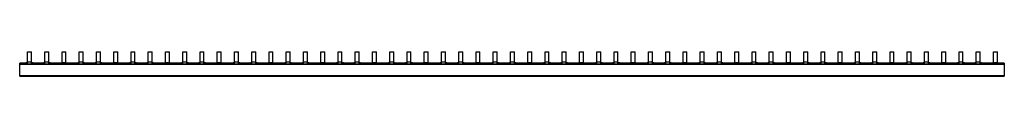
# Model space of a CAD drawing. Header units: millimetres. Extents: x 140 to 1156, y 888 to 913.
import ezdxf

# ---------------------------------------------------------------- set-up
doc = ezdxf.new("R2010")
doc.units = ezdxf.units.MM
doc.header["$LTSCALE"] = 117.883218
doc.layers.get('0').update_dxf_attribs({"linetype": 'CONTINUOUS'})

msp = doc.modelspace()

# ---------------------------------------------------------------- linework, layer by layer
at = {"color": 7, "linetype": 'Continuous'}
for p, q in [((148.3, 901.3), (148.3, 913.4)), ((148.3, 913.4), (152.3, 913.4)), ((152.3, 901.3), (152.3, 913.4)), ((166.1, 901.3), (166.1, 913.4)), ((166.1, 913.4), (170.1, 913.4)), ((170.1, 901.3), (170.1, 913.4)), ((183.9, 901.7), (183.9, 913.4)), ((183.9, 913.4), (187.9, 913.4)), ((187.9, 901.7), (187.9, 913.4)), ((201.7, 901.3), (201.7, 913.4)), ((201.7, 913.4), (205.7, 913.4)), ((205.7, 901.3), (205.7, 913.4)), ((219.5, 901.3), (219.5, 913.4)), ((219.5, 913.4), (223.5, 913.4)), ((223.5, 901.3), (223.5, 913.4)), ((237.3, 901.7), (237.3, 913.4)), ((237.3, 913.4), (241.3, 913.4)), ((241.3, 901.7), (241.3, 913.4)), ((255.1, 901.3), (255.1, 913.4)), ((255.1, 913.4), (259.1, 913.4)), ((259.1, 901.3), (259.1, 913.4)), ((272.9, 901.3), (272.9, 913.4)), ((272.9, 913.4), (276.9, 913.4)), ((276.9, 901.3), (276.9, 913.4)), ((290.7, 901.7), (290.7, 913.4)), ((290.7, 913.4), (294.7, 913.4)), ((294.7, 901.7), (294.7, 913.4)), ((308.5, 901.3), (308.5, 913.4)), ((308.5, 913.4), (312.5, 913.4)), ((312.5, 901.3), (312.5, 913.4)), ((326.3, 901.3), (326.3, 913.4)), ((326.3, 913.4), (330.3, 913.4)), ((330.3, 901.3), (330.3, 913.4)), ((344.1, 901.7), (344.1, 913.4)), ((344.1, 913.4), (348.1, 913.4)), ((348.1, 901.7), (348.1, 913.4)), ((361.9, 901.3), (361.9, 913.4)), ((361.9, 913.4), (365.9, 913.4)), ((365.9, 901.3), (365.9, 913.4)), ((379.7, 901.3), (379.7, 913.4)), ((379.7, 913.4), (383.7, 913.4)), ((383.7, 901.3), (383.7, 913.4)), ((397.5, 901.7), (397.5, 913.4)), ((397.5, 913.4), (401.5, 913.4)), ((401.5, 901.7), (401.5, 913.4)), ((415.3, 901.3), (415.3, 913.4)), ((415.3, 913.4), (419.3, 913.4)), ((419.3, 901.3), (419.3, 913.4)), ((433.1, 901.3), (433.1, 913.4)), ((433.1, 913.4), (437.1, 913.4)), ((437.1, 901.3), (437.1, 913.4)), ((450.9, 901.7), (450.9, 913.4)), ((450.9, 913.4), (454.9, 913.4)), ((454.9, 901.7), (454.9, 913.4)), ((468.7, 901.3), (468.7, 913.4)), ((468.7, 913.4), (472.7, 913.4)), ((472.7, 901.3), (472.7, 913.4)), ((486.5, 901.3), (486.5, 913.4)), ((486.5, 913.4), (490.5, 913.4)), ((490.5, 901.3), (490.5, 913.4)), ((504.3, 901.7), (504.3, 913.4)), ((504.3, 913.4), (508.3, 913.4)), ((508.3, 901.7), (508.3, 913.4)), ((522.1, 901.3), (522.1, 913.4)), ((522.1, 913.4), (526.1, 913.4)), ((526.1, 901.3), (526.1, 913.4)), ((539.9, 901.3), (539.9, 913.4)), ((539.9, 913.4), (543.9, 913.4)), ((543.9, 901.3), (543.9, 913.4)), ((557.7, 901.7), (557.7, 913.4)), ((557.7, 913.4), (561.7, 913.4)), ((561.7, 901.7), (561.7, 913.4)), ((575.5, 901.3), (575.5, 913.4)), ((575.5, 913.4), (579.5, 913.4)), ((579.5, 901.3), (579.5, 913.4)), ((593.3, 901.3), (593.3, 913.4)), ((593.3, 913.4), (597.3, 913.4)), ((597.3, 901.3), (597.3, 913.4)), ((611.1, 901.7), (611.1, 913.4)), ((611.1, 913.4), (615.1, 913.4)), ((615.1, 901.7), (615.1, 913.4)), ((628.9, 901.3), (628.9, 913.4)), ((628.9, 913.4), (632.9, 913.4)), ((632.9, 901.3), (632.9, 913.4)), ((646.7, 901.3), (646.7, 913.4)), ((646.7, 913.4), (650.7, 913.4)), ((650.7, 901.3), (650.7, 913.4)), ((664.5, 901.7), (664.5, 913.4)), ((664.5, 913.4), (668.5, 913.4)), ((668.5, 901.7), (668.5, 913.4)), ((682.3, 901.3), (682.3, 913.4)), ((682.3, 913.4), (686.3, 913.4)), ((686.3, 901.3), (686.3, 913.4)), ((700.1, 913.4), (704.1, 913.4)), ((700.1, 901.3), (700.1, 913.4)), ((704.1, 901.3), (704.1, 913.4)), ((717.9, 913.4), (721.9, 913.4)), ((717.9, 901.7), (717.9, 913.4)), ((721.9, 901.7), (721.9, 913.4)), ((735.7, 913.4), (739.7, 913.4)), ((735.7, 901.3), (735.7, 913.4)), ((739.7, 901.3), (739.7, 913.4)), ((753.5, 913.4), (757.5, 913.4)), ((753.5, 901.3), (753.5, 913.4)), ((757.5, 901.3), (757.5, 913.4)), ((771.3, 913.4), (775.3, 913.4)), ((771.3, 901.7), (771.3, 913.4)), ((775.3, 901.7), (775.3, 913.4)), ((789.1, 913.4), (793.1, 913.4)), ((789.1, 901.3), (789.1, 913.4)), ((793.1, 901.3), (793.1, 913.4)), ((806.9, 913.4), (810.9, 913.4)), ((806.9, 901.3), (806.9, 913.4)), ((810.9, 901.3), (810.9, 913.4)), ((824.7, 913.4), (828.7, 913.4)), ((824.7, 901.7), (824.7, 913.4)), ((828.7, 901.7), (828.7, 913.4)), ((842.5, 913.4), (846.5, 913.4)), ((842.5, 901.3), (842.5, 913.4)), ((846.5, 901.3), (846.5, 913.4)), ((860.3, 913.4), (864.3, 913.4)), ((860.3, 901.3), (860.3, 913.4)), ((864.3, 901.3), (864.3, 913.4)), ((878.1, 913.4), (882.1, 913.4)), ((878.1, 901.7), (878.1, 913.4)), ((882.1, 901.7), (882.1, 913.4)), ((895.9, 913.4), (899.9, 913.4)), ((895.9, 901.3), (895.9, 913.4)), ((899.9, 901.3), (899.9, 913.4)), ((913.7, 913.4), (917.7, 913.4)), ((913.7, 901.3), (913.7, 913.4)), ((917.7, 901.3), (917.7, 913.4)), ((931.5, 913.4), (935.5, 913.4)), ((931.5, 901.7), (931.5, 913.4)), ((935.5, 901.7), (935.5, 913.4)), ((949.3, 913.4), (953.3, 913.4)), ((949.3, 901.3), (949.3, 913.4)), ((953.3, 901.3), (953.3, 913.4)), ((967.1, 913.4), (971.1, 913.4)), ((967.1, 901.3), (967.1, 913.4)), ((971.1, 901.3), (971.1, 913.4)), ((984.9, 913.4), (988.9, 913.4)), ((984.9, 901.7), (984.9, 913.4)), ((988.9, 901.7), (988.9, 913.4)), ((1002.7, 913.4), (1006.7, 913.4)), ((1002.7, 901.3), (1002.7, 913.4)), ((1006.7, 901.3), (1006.7, 913.4)), ((1020.5, 913.4), (1024.5, 913.4)), ((1020.5, 901.3), (1020.5, 913.4)), ((1024.5, 901.3), (1024.5, 913.4)), ((1038.3, 913.4), (1042.3, 913.4)), ((1038.3, 901.7), (1038.3, 913.4)), ((1042.3, 901.7), (1042.3, 913.4)), ((1056.1, 913.4), (1060.1, 913.4)), ((1056.1, 901.3), (1056.1, 913.4)), ((1060.1, 901.3), (1060.1, 913.4)), ((1073.9, 913.4), (1077.9, 913.4)), ((1073.9, 901.3), (1073.9, 913.4)), ((1077.9, 901.3), (1077.9, 913.4)), ((1091.7, 913.4), (1095.7, 913.4)), ((1091.7, 901.7), (1091.7, 913.4)), ((1095.7, 901.7), (1095.7, 913.4)), ((1109.5, 913.4), (1113.5, 913.4)), ((1109.5, 901.3), (1109.5, 913.4)), ((1113.5, 901.3), (1113.5, 913.4)), ((1127.3, 913.4), (1131.3, 913.4)), ((1127.3, 901.3), (1127.3, 913.4)), ((1131.3, 901.3), (1131.3, 913.4)), ((1145.1, 913.4), (1149.1, 913.4)), ((1145.1, 901.7), (1145.1, 913.4)), ((1149.1, 901.7), (1149.1, 913.4)), ((140.2, 888.4), (140.2, 901.9)), ((140.2, 901.9), (146.8, 901.9)), ((146.8, 901.7), (140.2, 901.7)), ((140.2, 900.9), (1156.2, 900.9)), ((140.2, 900.6), (1156.2, 900.6)), ((146.8, 900.9), (146.8, 902.3)), ((146.8, 902.3), (148.3, 902.3)), ((148.3, 901.3), (146.8, 901.3)), ((152.3, 902.9), (148.3, 902.9)), ((152.3, 902.3), (153.8, 902.3)), ((153.8, 901.3), (152.3, 901.3)), ((153.8, 902.3), (153.8, 900.9)), ((153.8, 901.9), (164.6, 901.9)), ((164.6, 901.7), (153.8, 901.7)), ((164.6, 900.9), (164.6, 902.3)), ((164.6, 902.3), (166.1, 902.3)), ((166.1, 901.3), (164.6, 901.3)), ((170.1, 902.9), (166.1, 902.9)), ((170.1, 902.3), (171.6, 902.3)), ((171.6, 901.3), (170.1, 901.3)), ((171.6, 902.3), (171.6, 900.9)), ((171.6, 901.9), (182.4, 901.9)), ((182.4, 901.7), (171.6, 901.7)), ((182.4, 900.9), (182.4, 902)), ((182.4, 902), (183.9, 902)), ((183.9, 901.7), (182.4, 901.7)), ((182.4, 900.9), (189.4, 900.9)), ((187.9, 902.2), (183.9, 902.2)), ((187.9, 902), (189.4, 902)), ((189.4, 901.7), (187.9, 901.7)), ((189.4, 902), (189.4, 900.9)), ((189.4, 901.9), (200.2, 901.9)), ((200.2, 901.7), (189.4, 901.7)), ((200.2, 900.9), (200.2, 902.3)), ((200.2, 902.3), (201.7, 902.3)), ((201.7, 901.3), (200.2, 901.3)), ((205.7, 902.9), (201.7, 902.9)), ((205.7, 902.3), (207.2, 902.3)), ((207.2, 901.3), (205.7, 901.3)), ((207.2, 902.3), (207.2, 900.9)), ((207.2, 901.9), (218, 901.9)), ((218, 901.7), (207.2, 901.7)), ((218, 900.9), (218, 902.3)), ((218, 902.3), (219.5, 902.3)), ((219.5, 901.3), (218, 901.3)), ((223.5, 902.9), (219.5, 902.9)), ((223.5, 902.3), (225, 902.3)), ((225, 901.3), (223.5, 901.3)), ((225, 902.3), (225, 900.9)), ((225, 901.9), (235.8, 901.9)), ((235.8, 901.7), (225, 901.7)), ((235.8, 900.9), (235.8, 902)), ((235.8, 902), (237.3, 902)), ((237.3, 901.7), (235.8, 901.7)), ((235.8, 900.9), (242.8, 900.9)), ((241.3, 902.2), (237.3, 902.2)), ((241.3, 902), (242.8, 902)), ((242.8, 901.7), (241.3, 901.7)), ((242.8, 902), (242.8, 900.9)), ((242.8, 901.9), (253.6, 901.9)), ((253.6, 901.7), (242.8, 901.7)), ((253.6, 900.9), (253.6, 902.3)), ((253.6, 902.3), (255.1, 902.3)), ((255.1, 901.3), (253.6, 901.3)), ((259.1, 902.9), (255.1, 902.9)), ((259.1, 902.3), (260.6, 902.3)), ((260.6, 901.3), (259.1, 901.3)), ((260.6, 902.3), (260.6, 900.9)), ((260.6, 901.9), (271.4, 901.9)), ((271.4, 901.7), (260.6, 901.7)), ((271.4, 900.9), (271.4, 902.3)), ((271.4, 902.3), (272.9, 902.3)), ((272.9, 901.3), (271.4, 901.3)), ((276.9, 902.9), (272.9, 902.9)), ((276.9, 902.3), (278.4, 902.3)), ((278.4, 901.3), (276.9, 901.3)), ((278.4, 902.3), (278.4, 900.9)), ((278.4, 901.9), (289.2, 901.9)), ((289.2, 901.7), (278.4, 901.7)), ((289.2, 900.9), (289.2, 902)), ((289.2, 902), (290.7, 902)), ((290.7, 901.7), (289.2, 901.7)), ((289.2, 900.9), (296.2, 900.9)), ((294.7, 902.2), (290.7, 902.2)), ((294.7, 902), (296.2, 902)), ((296.2, 901.7), (294.7, 901.7)), ((296.2, 902), (296.2, 900.9)), ((296.2, 901.9), (307, 901.9)), ((307, 901.7), (296.2, 901.7)), ((307, 900.9), (307, 902.3)), ((307, 902.3), (308.5, 902.3)), ((308.5, 901.3), (307, 901.3)), ((312.5, 902.9), (308.5, 902.9)), ((312.5, 902.3), (314, 902.3)), ((314, 901.3), (312.5, 901.3)), ((314, 902.3), (314, 900.9)), ((314, 901.9), (324.8, 901.9)), ((324.8, 901.7), (314, 901.7)), ((324.8, 900.9), (324.8, 902.3)), ((324.8, 902.3), (326.3, 902.3)), ((326.3, 901.3), (324.8, 901.3)), ((330.3, 902.9), (326.3, 902.9)), ((330.3, 902.3), (331.8, 902.3)), ((331.8, 901.3), (330.3, 901.3)), ((331.8, 902.3), (331.8, 900.9)), ((331.8, 901.9), (342.6, 901.9)), ((342.6, 901.7), (331.8, 901.7)), ((342.6, 900.9), (342.6, 902)), ((342.6, 902), (344.1, 902)), ((344.1, 901.7), (342.6, 901.7)), ((342.6, 900.9), (349.6, 900.9)), ((348.1, 902.2), (344.1, 902.2)), ((348.1, 902), (349.6, 902)), ((349.6, 901.7), (348.1, 901.7)), ((349.6, 902), (349.6, 900.9)), ((349.6, 901.9), (360.4, 901.9)), ((360.4, 901.7), (349.6, 901.7)), ((360.4, 900.9), (360.4, 902.3)), ((360.4, 902.3), (361.9, 902.3)), ((361.9, 901.3), (360.4, 901.3)), ((365.9, 902.9), (361.9, 902.9)), ((365.9, 902.3), (367.4, 902.3)), ((367.4, 901.3), (365.9, 901.3)), ((367.4, 902.3), (367.4, 900.9)), ((367.4, 901.9), (378.2, 901.9)), ((378.2, 901.7), (367.4, 901.7)), ((378.2, 900.9), (378.2, 902.3)), ((378.2, 902.3), (379.7, 902.3)), ((379.7, 901.3), (378.2, 901.3)), ((383.7, 902.9), (379.7, 902.9)), ((383.7, 902.3), (385.2, 902.3)), ((385.2, 901.3), (383.7, 901.3)), ((385.2, 902.3), (385.2, 900.9)), ((385.2, 901.9), (396, 901.9)), ((396, 901.7), (385.2, 901.7)), ((396, 900.9), (396, 902)), ((396, 902), (397.5, 902)), ((397.5, 901.7), (396, 901.7)), ((396, 900.9), (403, 900.9)), ((401.5, 902.2), (397.5, 902.2)), ((401.5, 902), (403, 902)), ((403, 901.7), (401.5, 901.7)), ((403, 902), (403, 900.9)), ((403, 901.9), (413.8, 901.9)), ((413.8, 901.7), (403, 901.7)), ((413.8, 900.9), (413.8, 902.3)), ((413.8, 902.3), (415.3, 902.3)), ((415.3, 901.3), (413.8, 901.3)), ((419.3, 902.9), (415.3, 902.9)), ((419.3, 902.3), (420.8, 902.3)), ((420.8, 901.3), (419.3, 901.3)), ((420.8, 902.3), (420.8, 900.9)), ((420.8, 901.9), (431.6, 901.9)), ((431.6, 901.7), (420.8, 901.7)), ((431.6, 900.9), (431.6, 902.3)), ((431.6, 902.3), (433.1, 902.3)), ((433.1, 901.3), (431.6, 901.3)), ((437.1, 902.9), (433.1, 902.9)), ((437.1, 902.3), (438.6, 902.3)), ((438.6, 901.3), (437.1, 901.3)), ((438.6, 902.3), (438.6, 900.9)), ((438.6, 901.9), (449.4, 901.9)), ((449.4, 901.7), (438.6, 901.7)), ((449.4, 900.9), (449.4, 902)), ((449.4, 902), (450.9, 902)), ((450.9, 901.7), (449.4, 901.7)), ((449.4, 900.9), (456.4, 900.9)), ((454.9, 902.2), (450.9, 902.2)), ((454.9, 902), (456.4, 902)), ((456.4, 901.7), (454.9, 901.7)), ((456.4, 902), (456.4, 900.9)), ((456.4, 901.9), (467.2, 901.9)), ((467.2, 901.7), (456.4, 901.7)), ((467.2, 900.9), (467.2, 902.3)), ((467.2, 902.3), (468.7, 902.3)), ((468.7, 901.3), (467.2, 901.3)), ((472.7, 902.9), (468.7, 902.9)), ((472.7, 902.3), (474.2, 902.3)), ((474.2, 901.3), (472.7, 901.3)), ((474.2, 902.3), (474.2, 900.9)), ((474.2, 901.9), (485, 901.9)), ((485, 901.7), (474.2, 901.7)), ((485, 900.9), (485, 902.3)), ((485, 902.3), (486.5, 902.3)), ((486.5, 901.3), (485, 901.3)), ((490.5, 902.9), (486.5, 902.9)), ((490.5, 902.3), (492, 902.3)), ((492, 901.3), (490.5, 901.3)), ((492, 902.3), (492, 900.9)), ((492, 901.9), (502.8, 901.9)), ((502.8, 901.7), (492, 901.7)), ((502.8, 900.9), (502.8, 902)), ((502.8, 902), (504.3, 902)), ((504.3, 901.7), (502.8, 901.7)), ((502.8, 900.9), (509.8, 900.9)), ((508.3, 902.2), (504.3, 902.2)), ((508.3, 902), (509.8, 902)), ((509.8, 901.7), (508.3, 901.7)), ((509.8, 902), (509.8, 900.9)), ((509.8, 901.9), (520.6, 901.9)), ((520.6, 901.7), (509.8, 901.7)), ((520.6, 900.9), (520.6, 902.3)), ((520.6, 902.3), (522.1, 902.3)), ((522.1, 901.3), (520.6, 901.3)), ((526.1, 902.9), (522.1, 902.9)), ((526.1, 902.3), (527.6, 902.3)), ((527.6, 901.3), (526.1, 901.3)), ((527.6, 902.3), (527.6, 900.9)), ((527.6, 901.9), (538.4, 901.9)), ((538.4, 901.7), (527.6, 901.7)), ((538.4, 900.9), (538.4, 902.3)), ((538.4, 902.3), (539.9, 902.3)), ((539.9, 901.3), (538.4, 901.3)), ((543.9, 902.9), (539.9, 902.9)), ((543.9, 902.3), (545.4, 902.3)), ((545.4, 901.3), (543.9, 901.3)), ((545.4, 902.3), (545.4, 900.9)), ((545.4, 901.9), (556.2, 901.9)), ((556.2, 901.7), (545.4, 901.7)), ((556.2, 900.9), (556.2, 902)), ((556.2, 902), (557.7, 902)), ((557.7, 901.7), (556.2, 901.7)), ((556.2, 900.9), (563.2, 900.9)), ((561.7, 902.2), (557.7, 902.2)), ((561.7, 902), (563.2, 902)), ((563.2, 901.7), (561.7, 901.7)), ((563.2, 902), (563.2, 900.9)), ((563.2, 901.9), (574, 901.9)), ((574, 901.7), (563.2, 901.7)), ((574, 900.9), (574, 902.3)), ((574, 902.3), (575.5, 902.3)), ((575.5, 901.3), (574, 901.3)), ((579.5, 902.9), (575.5, 902.9)), ((579.5, 902.3), (581, 902.3)), ((581, 901.3), (579.5, 901.3)), ((581, 902.3), (581, 900.9)), ((581, 901.9), (591.8, 901.9)), ((591.8, 901.7), (581, 901.7)), ((591.8, 900.9), (591.8, 902.3)), ((591.8, 902.3), (593.3, 902.3)), ((593.3, 901.3), (591.8, 901.3)), ((597.3, 902.9), (593.3, 902.9)), ((597.3, 902.3), (598.8, 902.3)), ((598.8, 901.3), (597.3, 901.3)), ((598.8, 902.3), (598.8, 900.9)), ((598.8, 901.9), (609.6, 901.9)), ((609.6, 901.7), (598.8, 901.7)), ((609.6, 900.9), (609.6, 902)), ((609.6, 902), (611.1, 902)), ((611.1, 901.7), (609.6, 901.7)), ((609.6, 900.9), (616.6, 900.9)), ((615.1, 902.2), (611.1, 902.2)), ((615.1, 902), (616.6, 902)), ((616.6, 901.7), (615.1, 901.7)), ((616.6, 902), (616.6, 900.9)), ((616.6, 901.9), (627.4, 901.9)), ((627.4, 901.7), (616.6, 901.7)), ((627.4, 900.9), (627.4, 902.3)), ((627.4, 902.3), (628.9, 902.3)), ((628.9, 901.3), (627.4, 901.3)), ((632.9, 902.9), (628.9, 902.9)), ((632.9, 902.3), (634.4, 902.3)), ((634.4, 901.3), (632.9, 901.3)), ((634.4, 902.3), (634.4, 900.9)), ((634.4, 901.9), (645.2, 901.9)), ((645.2, 901.7), (634.4, 901.7)), ((645.2, 900.9), (645.2, 902.3)), ((645.2, 902.3), (646.7, 902.3)), ((646.7, 901.3), (645.2, 901.3)), ((650.7, 902.9), (646.7, 902.9)), ((650.7, 902.3), (652.2, 902.3)), ((652.2, 901.3), (650.7, 901.3)), ((652.2, 902.3), (652.2, 900.9)), ((652.2, 901.9), (663, 901.9)), ((663, 901.7), (652.2, 901.7)), ((663, 902), (664.5, 902)), ((663, 900.9), (663, 902)), ((664.5, 901.7), (663, 901.7)), ((663, 900.9), (670, 900.9)), ((668.5, 902.2), (664.5, 902.2)), ((668.5, 902), (670, 902)), ((670, 901.7), (668.5, 901.7)), ((670, 902), (670, 900.9)), ((670, 901.9), (680.8, 901.9)), ((680.8, 901.7), (670, 901.7)), ((680.8, 902.3), (682.3, 902.3)), ((680.8, 900.9), (680.8, 902.3)), ((682.3, 901.3), (680.8, 901.3)), ((686.3, 902.9), (682.3, 902.9)), ((686.3, 902.3), (687.8, 902.3)), ((687.8, 901.3), (686.3, 901.3)), ((687.8, 902.3), (687.8, 900.9)), ((687.8, 901.9), (698.6, 901.9)), ((698.6, 901.7), (687.8, 901.7)), ((698.6, 902.3), (700.1, 902.3)), ((698.6, 900.9), (698.6, 902.3)), ((700.1, 901.3), (698.6, 901.3)), ((704.1, 902.9), (700.1, 902.9)), ((704.1, 902.3), (705.6, 902.3)), ((705.6, 901.3), (704.1, 901.3)), ((705.6, 902.3), (705.6, 900.9)), ((705.6, 901.9), (716.4, 901.9)), ((716.4, 901.7), (705.6, 901.7)), ((716.4, 902), (717.9, 902)), ((716.4, 900.9), (716.4, 902)), ((717.9, 901.7), (716.4, 901.7)), ((716.4, 900.9), (723.4, 900.9)), ((721.9, 902.2), (717.9, 902.2)), ((721.9, 902), (723.4, 902)), ((723.4, 901.7), (721.9, 901.7)), ((723.4, 902), (723.4, 900.9)), ((723.4, 901.9), (734.2, 901.9)), ((734.2, 901.7), (723.4, 901.7)), ((734.2, 902.3), (735.7, 902.3)), ((734.2, 900.9), (734.2, 902.3)), ((735.7, 901.3), (734.2, 901.3)), ((739.7, 902.9), (735.7, 902.9)), ((739.7, 902.3), (741.2, 902.3)), ((741.2, 901.3), (739.7, 901.3)), ((741.2, 902.3), (741.2, 900.9)), ((741.2, 901.9), (752, 901.9)), ((752, 901.7), (741.2, 901.7)), ((752, 902.3), (753.5, 902.3)), ((752, 900.9), (752, 902.3)), ((753.5, 901.3), (752, 901.3)), ((757.5, 902.9), (753.5, 902.9)), ((757.5, 902.3), (759, 902.3)), ((759, 901.3), (757.5, 901.3)), ((759, 902.3), (759, 900.9)), ((759, 901.9), (769.8, 901.9)), ((769.8, 901.7), (759, 901.7)), ((769.8, 902), (771.3, 902)), ((769.8, 900.9), (769.8, 902)), ((771.3, 901.7), (769.8, 901.7)), ((769.8, 900.9), (776.8, 900.9)), ((775.3, 902.2), (771.3, 902.2)), ((775.3, 902), (776.8, 902)), ((776.8, 901.7), (775.3, 901.7)), ((776.8, 902), (776.8, 900.9)), ((776.8, 901.9), (787.6, 901.9)), ((787.6, 901.7), (776.8, 901.7)), ((787.6, 902.3), (789.1, 902.3)), ((787.6, 900.9), (787.6, 902.3)), ((789.1, 901.3), (787.6, 901.3)), ((793.1, 902.9), (789.1, 902.9)), ((793.1, 902.3), (794.6, 902.3)), ((794.6, 901.3), (793.1, 901.3)), ((794.6, 902.3), (794.6, 900.9)), ((794.6, 901.9), (805.4, 901.9)), ((805.4, 901.7), (794.6, 901.7)), ((805.4, 902.3), (806.9, 902.3)), ((805.4, 900.9), (805.4, 902.3)), ((806.9, 901.3), (805.4, 901.3)), ((810.9, 902.9), (806.9, 902.9)), ((810.9, 902.3), (812.4, 902.3)), ((812.4, 901.3), (810.9, 901.3)), ((812.4, 902.3), (812.4, 900.9)), ((812.4, 901.9), (823.2, 901.9)), ((823.2, 901.7), (812.4, 901.7)), ((823.2, 902), (824.7, 902)), ((823.2, 900.9), (823.2, 902)), ((824.7, 901.7), (823.2, 901.7)), ((823.2, 900.9), (830.2, 900.9)), ((828.7, 902.2), (824.7, 902.2)), ((828.7, 902), (830.2, 902)), ((830.2, 901.7), (828.7, 901.7)), ((830.2, 902), (830.2, 900.9)), ((830.2, 901.9), (841, 901.9)), ((841, 901.7), (830.2, 901.7)), ((841, 902.3), (842.5, 902.3)), ((841, 900.9), (841, 902.3)), ((842.5, 901.3), (841, 901.3)), ((846.5, 902.9), (842.5, 902.9)), ((846.5, 902.3), (848, 902.3)), ((848, 901.3), (846.5, 901.3)), ((848, 902.3), (848, 900.9)), ((848, 901.9), (858.8, 901.9)), ((858.8, 901.7), (848, 901.7)), ((858.8, 902.3), (860.3, 902.3)), ((858.8, 900.9), (858.8, 902.3)), ((860.3, 901.3), (858.8, 901.3)), ((864.3, 902.9), (860.3, 902.9)), ((864.3, 902.3), (865.8, 902.3)), ((865.8, 901.3), (864.3, 901.3)), ((865.8, 902.3), (865.8, 900.9)), ((865.8, 901.9), (876.6, 901.9)), ((876.6, 901.7), (865.8, 901.7)), ((876.6, 902), (878.1, 902)), ((876.6, 900.9), (876.6, 902)), ((878.1, 901.7), (876.6, 901.7)), ((876.6, 900.9), (883.6, 900.9)), ((882.1, 902.2), (878.1, 902.2)), ((882.1, 902), (883.6, 902)), ((883.6, 901.7), (882.1, 901.7)), ((883.6, 902), (883.6, 900.9)), ((883.6, 901.9), (894.4, 901.9)), ((894.4, 901.7), (883.6, 901.7)), ((894.4, 902.3), (895.9, 902.3)), ((894.4, 900.9), (894.4, 902.3)), ((895.9, 901.3), (894.4, 901.3)), ((899.9, 902.9), (895.9, 902.9)), ((899.9, 902.3), (901.4, 902.3)), ((901.4, 901.3), (899.9, 901.3)), ((901.4, 902.3), (901.4, 900.9)), ((901.4, 901.9), (912.2, 901.9)), ((912.2, 901.7), (901.4, 901.7)), ((912.2, 902.3), (913.7, 902.3)), ((912.2, 900.9), (912.2, 902.3)), ((913.7, 901.3), (912.2, 901.3)), ((917.7, 902.9), (913.7, 902.9)), ((917.7, 902.3), (919.2, 902.3)), ((919.2, 901.3), (917.7, 901.3)), ((919.2, 902.3), (919.2, 900.9)), ((919.2, 901.9), (930, 901.9)), ((930, 901.7), (919.2, 901.7)), ((930, 902), (931.5, 902)), ((930, 900.9), (930, 902)), ((931.5, 901.7), (930, 901.7)), ((930, 900.9), (937, 900.9)), ((935.5, 902.2), (931.5, 902.2)), ((935.5, 902), (937, 902)), ((937, 901.7), (935.5, 901.7)), ((937, 902), (937, 900.9)), ((937, 901.9), (947.8, 901.9)), ((947.8, 901.7), (937, 901.7)), ((947.8, 902.3), (949.3, 902.3)), ((947.8, 900.9), (947.8, 902.3)), ((949.3, 901.3), (947.8, 901.3)), ((953.3, 902.9), (949.3, 902.9)), ((953.3, 902.3), (954.8, 902.3)), ((954.8, 901.3), (953.3, 901.3)), ((954.8, 902.3), (954.8, 900.9)), ((954.8, 901.9), (965.6, 901.9)), ((965.6, 901.7), (954.8, 901.7)), ((965.6, 902.3), (967.1, 902.3)), ((965.6, 900.9), (965.6, 902.3)), ((967.1, 901.3), (965.6, 901.3)), ((971.1, 902.9), (967.1, 902.9)), ((971.1, 902.3), (972.6, 902.3)), ((972.6, 901.3), (971.1, 901.3)), ((972.6, 902.3), (972.6, 900.9)), ((972.6, 901.9), (983.4, 901.9)), ((983.4, 901.7), (972.6, 901.7)), ((983.4, 902), (984.9, 902)), ((983.4, 900.9), (983.4, 902)), ((984.9, 901.7), (983.4, 901.7)), ((983.4, 900.9), (990.4, 900.9)), ((988.9, 902.2), (984.9, 902.2)), ((988.9, 902), (990.4, 902)), ((990.4, 901.7), (988.9, 901.7)), ((990.4, 902), (990.4, 900.9)), ((990.4, 901.9), (1001.2, 901.9)), ((1001.2, 901.7), (990.4, 901.7)), ((1001.2, 902.3), (1002.7, 902.3)), ((1001.2, 900.9), (1001.2, 902.3)), ((1002.7, 901.3), (1001.2, 901.3)), ((1006.7, 902.9), (1002.7, 902.9)), ((1006.7, 902.3), (1008.2, 902.3)), ((1008.2, 901.3), (1006.7, 901.3)), ((1008.2, 902.3), (1008.2, 900.9)), ((1008.2, 901.9), (1019, 901.9)), ((1019, 901.7), (1008.2, 901.7)), ((1019, 902.3), (1020.5, 902.3)), ((1019, 900.9), (1019, 902.3)), ((1020.5, 901.3), (1019, 901.3)), ((1024.5, 902.9), (1020.5, 902.9)), ((1024.5, 902.3), (1026, 902.3)), ((1026, 901.3), (1024.5, 901.3)), ((1026, 902.3), (1026, 900.9)), ((1026, 901.9), (1036.8, 901.9)), ((1036.8, 901.7), (1026, 901.7)), ((1036.8, 902), (1038.3, 902)), ((1036.8, 900.9), (1036.8, 902)), ((1038.3, 901.7), (1036.8, 901.7)), ((1036.8, 900.9), (1043.8, 900.9)), ((1042.3, 902.2), (1038.3, 902.2)), ((1042.3, 902), (1043.8, 902)), ((1043.8, 901.7), (1042.3, 901.7)), ((1043.8, 902), (1043.8, 900.9)), ((1043.8, 901.9), (1054.6, 901.9)), ((1054.6, 901.7), (1043.8, 901.7)), ((1054.6, 902.3), (1056.1, 902.3)), ((1054.6, 900.9), (1054.6, 902.3)), ((1056.1, 901.3), (1054.6, 901.3)), ((1060.1, 902.9), (1056.1, 902.9)), ((1060.1, 902.3), (1061.6, 902.3)), ((1061.6, 901.3), (1060.1, 901.3)), ((1061.6, 902.3), (1061.6, 900.9)), ((1061.6, 901.9), (1072.4, 901.9)), ((1072.4, 901.7), (1061.6, 901.7)), ((1072.4, 902.3), (1073.9, 902.3)), ((1072.4, 900.9), (1072.4, 902.3)), ((1073.9, 901.3), (1072.4, 901.3)), ((1077.9, 902.9), (1073.9, 902.9)), ((1077.9, 902.3), (1079.4, 902.3)), ((1079.4, 901.3), (1077.9, 901.3)), ((1079.4, 902.3), (1079.4, 900.9)), ((1079.4, 901.9), (1090.2, 901.9)), ((1090.2, 901.7), (1079.4, 901.7)), ((1090.2, 902), (1091.7, 902)), ((1090.2, 900.9), (1090.2, 902)), ((1091.7, 901.7), (1090.2, 901.7)), ((1090.2, 900.9), (1097.2, 900.9)), ((1095.7, 902.2), (1091.7, 902.2)), ((1095.7, 902), (1097.2, 902)), ((1097.2, 901.7), (1095.7, 901.7)), ((1097.2, 902), (1097.2, 900.9)), ((1097.2, 901.9), (1108, 901.9)), ((1108, 901.7), (1097.2, 901.7)), ((1108, 902.3), (1109.5, 902.3)), ((1108, 900.9), (1108, 902.3)), ((1109.5, 901.3), (1108, 901.3)), ((1113.5, 902.9), (1109.5, 902.9)), ((1113.5, 902.3), (1115, 902.3)), ((1115, 901.3), (1113.5, 901.3)), ((1115, 902.3), (1115, 900.9)), ((1115, 901.9), (1125.8, 901.9)), ((1125.8, 901.7), (1115, 901.7)), ((1125.8, 902.3), (1127.3, 902.3)), ((1125.8, 900.9), (1125.8, 902.3)), ((1127.3, 901.3), (1125.8, 901.3)), ((1131.3, 902.9), (1127.3, 902.9)), ((1131.3, 902.3), (1132.8, 902.3)), ((1132.8, 901.3), (1131.3, 901.3)), ((1132.8, 902.3), (1132.8, 900.9)), ((1132.8, 901.9), (1143.6, 901.9)), ((1143.6, 901.7), (1132.8, 901.7)), ((1143.6, 902), (1145.1, 902)), ((1143.6, 900.9), (1143.6, 902)), ((1145.1, 901.7), (1143.6, 901.7)), ((1143.6, 900.9), (1150.6, 900.9)), ((1149.1, 902.2), (1145.1, 902.2)), ((1149.1, 902), (1150.6, 902)), ((1150.6, 901.7), (1149.1, 901.7)), ((1150.6, 902), (1150.6, 900.9)), ((1150.6, 901.9), (1156.2, 901.9)), ((1156.2, 901.7), (1150.6, 901.7)), ((1156.2, 901.9), (1156.2, 888.4)), ((1156.2, 888.7), (140.2, 888.7)), ((140.2, 888.4), (1156.2, 888.4))]:
    msp.add_line(p, q, dxfattribs=at)

doc.saveas('drawing.dxf')
